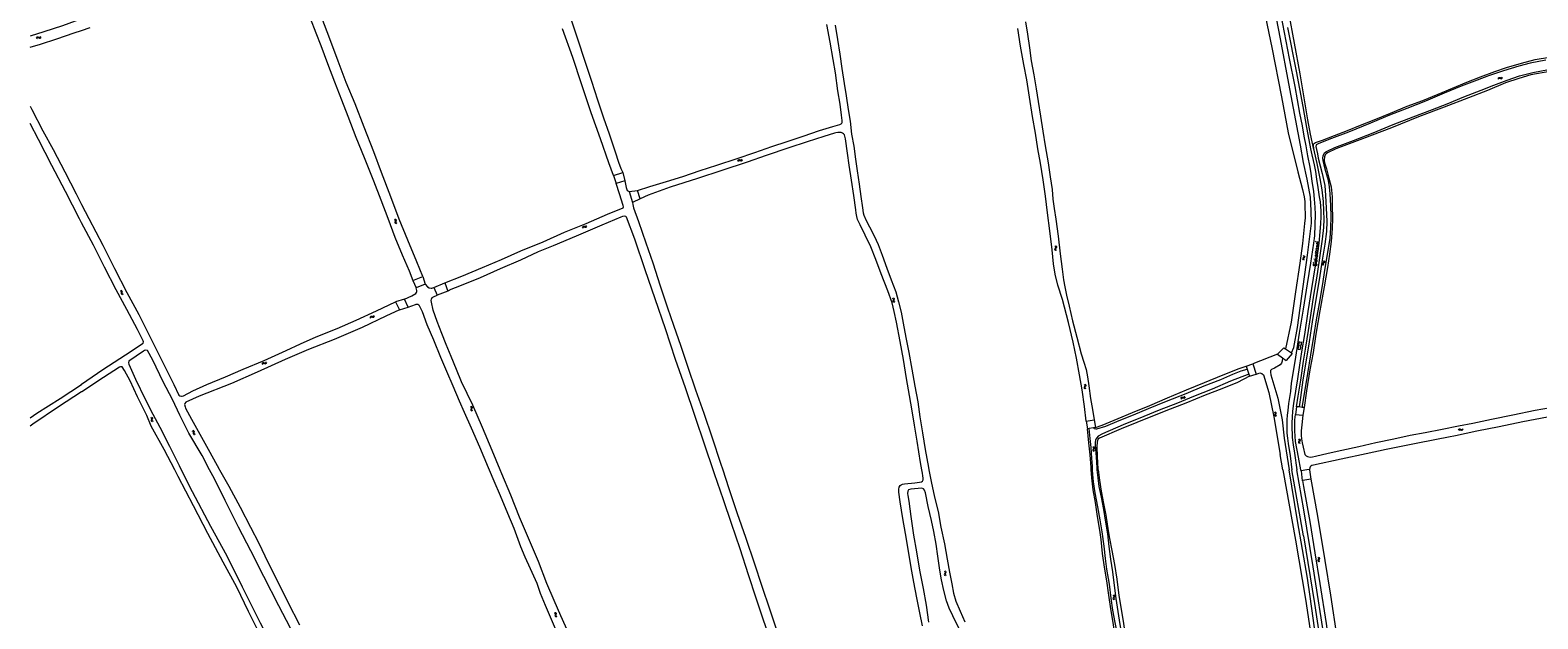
# Model space of a CAD drawing. Header units: metres. Extents: x 189705 to 199106, y 581686 to 588448.
# Tile 70 of 256: x 189971 to 190810, y 586417 to 586745. Entities that reach past the tile are written whole.
import ezdxf

# ---------------------------------------------------------------- set-up
doc = ezdxf.new("R2010")
doc.units = ezdxf.units.M
doc.layers.add('B-WA-OG-GBKN-G', color=7, linetype='Continuous', lineweight=18)
doc.styles.add('Style-STANDARD', font='STANDARD.shx')

msp = doc.modelspace()

# ---------------------------------------------------------------- linework, layer by layer
at = {"layer": 'B-WA-OG-GBKN-G'}
for p, q in [((189975.068, 586740.68), (189975.316, 586740.895)), ((189975.316, 586740.895), (189975.654, 586740.91)), ((189975.654, 586740.91), (189976.039, 586740.778)), ((189976.755, 586740.659), (189977.011, 586740.876)), ((189977.011, 586740.876), (189977.204, 586741.237)), ((189974.878, 586740.32), (189975.068, 586740.68)), ((189975.058, 586739.857), (189975.251, 586740.216)), ((189975.251, 586740.216), (189975.501, 586740.429)), ((189975.501, 586740.429), (189975.827, 586740.444)), ((189975.827, 586740.444), (189976.221, 586740.316)), ((189976.039, 586740.778), (189976.426, 586740.647)), ((189976.221, 586740.316), (189976.607, 586740.182)), ((189976.426, 586740.647), (189976.755, 586740.659)), ((189976.607, 586740.182), (189976.936, 586740.194)), ((189976.936, 586740.194), (189977.192, 586740.413)), ((189977.192, 586740.413), (189977.384, 586740.774)), ((190788.201, 586717.723), (190788.388, 586718.085)), ((190788.386, 586717.262), (190788.575, 586717.623)), ((190788.388, 586718.085), (190788.633, 586718.302)), ((190788.575, 586717.623), (190788.823, 586717.838)), ((190788.633, 586718.302), (190788.971, 586718.32)), ((190788.823, 586717.838), (190789.148, 586717.857)), ((190788.971, 586718.32), (190789.357, 586718.192)), ((190789.148, 586717.857), (190789.544, 586717.732)), ((190789.357, 586718.192), (190789.745, 586718.065)), ((190789.544, 586717.732), (190789.931, 586717.602)), ((190789.745, 586718.065), (190790.074, 586718.08)), ((190789.931, 586717.602), (190790.26, 586717.617)), ((190790.074, 586718.08), (190790.328, 586718.3)), ((190790.26, 586717.617), (190790.514, 586717.839)), ((190790.328, 586718.3), (190790.517, 586718.663)), ((190790.514, 586717.839), (190790.702, 586718.202)), ((190365.191, 586671.984), (190365.369, 586672.351)), ((190365.369, 586672.351), (190365.609, 586672.573)), ((190365.387, 586671.528), (190365.568, 586671.893)), ((190365.568, 586671.893), (190365.81, 586672.115)), ((190365.609, 586672.573), (190365.947, 586672.6)), ((190365.81, 586672.115), (190366.135, 586672.141)), ((190365.947, 586672.6), (190366.336, 586672.481)), ((190366.135, 586672.141), (190366.534, 586672.025)), ((190366.336, 586672.481), (190366.727, 586672.363)), ((190366.534, 586672.025), (190366.924, 586671.905)), ((190366.727, 586672.363), (190367.055, 586672.386)), ((190366.924, 586671.905), (190367.252, 586671.928)), ((190367.055, 586672.386), (190367.304, 586672.612)), ((190367.252, 586671.928), (190367.501, 586672.156)), ((190367.304, 586672.612), (190367.485, 586672.979)), ((190367.501, 586672.156), (190367.681, 586672.523)), ((190173.913, 586639.318), (190174.282, 586639.144)), ((190174.282, 586639.144), (190174.508, 586638.907)), ((190174.434, 586638.182), (190174.321, 586637.789)), ((190174.321, 586637.789), (190174.351, 586637.462)), ((190174.351, 586637.462), (190174.584, 586637.218)), ((190174.366, 586639.523), (190174.735, 586639.352)), ((190174.541, 586638.582), (190174.434, 586638.182)), ((190174.508, 586638.907), (190174.541, 586638.582)), ((190174.584, 586637.218), (190174.955, 586637.045)), ((190174.735, 586639.352), (190174.963, 586639.117)), ((190174.886, 586638.389), (190174.776, 586637.995)), ((190174.776, 586637.995), (190174.805, 586637.668)), ((190174.805, 586637.668), (190175.036, 586637.423)), ((190174.996, 586638.78), (190174.886, 586638.389)), ((190174.963, 586639.117), (190174.996, 586638.78)), ((190175.036, 586637.423), (190175.407, 586637.25)), ((190278.743, 586634.893), (190278.899, 586635.269)), ((190278.899, 586635.269), (190279.125, 586635.506)), ((190278.966, 586634.449), (190279.125, 586634.825)), ((190279.125, 586635.506), (190279.461, 586635.553)), ((190279.125, 586634.825), (190279.354, 586635.06)), ((190279.354, 586635.06), (190279.676, 586635.106)), ((190279.461, 586635.553), (190279.856, 586635.458)), ((190279.676, 586635.106), (190280.081, 586635.015)), ((190279.856, 586635.458), (190280.254, 586635.364)), ((190280.081, 586635.015), (190280.477, 586634.918)), ((190280.254, 586635.364), (190280.58, 586635.406)), ((190280.477, 586634.918), (190280.804, 586634.961)), ((190280.58, 586635.406), (190280.815, 586635.647)), ((190280.804, 586634.961), (190281.038, 586635.203)), ((190280.815, 586635.647), (190280.973, 586636.024)), ((190281.038, 586635.203), (190281.196, 586635.581)), ((190541.651, 586624.546), (190541.941, 586624.26)), ((190541.999, 586623.644), (190541.765, 586623.302)), ((190541.941, 586624.26), (190542.076, 586623.961)), ((190542.076, 586623.961), (190541.999, 586623.644)), ((190542.146, 586624.59), (190542.438, 586624.306)), ((190542.494, 586623.679), (190542.259, 586623.347)), ((190542.438, 586624.306), (190542.574, 586624.008)), ((190542.574, 586624.008), (190542.494, 586623.679)), ((190541.528, 586622.969), (190541.447, 586622.65)), ((190541.447, 586622.65), (190541.586, 586622.343)), ((190541.765, 586623.302), (190541.528, 586622.969)), ((190541.586, 586622.343), (190541.878, 586622.057)), ((190542.025, 586623.013), (190541.944, 586622.694)), ((190541.944, 586622.694), (190542.081, 586622.386)), ((190542.259, 586623.347), (190542.025, 586623.013)), ((190542.081, 586622.386), (190542.373, 586622.1)), ((190679.513, 586617.711), (190679.395, 586617.404)), ((190679.395, 586617.404), (190679.496, 586617.082)), ((190679.496, 586617.082), (190679.752, 586616.764)), ((190679.787, 586618.013), (190679.513, 586617.711)), ((190680.061, 586618.325), (190679.787, 586618.013)), ((190679.822, 586619.262), (190680.077, 586618.944)), ((190680.011, 586617.695), (190679.893, 586617.388)), ((190679.893, 586617.388), (190679.992, 586617.066)), ((190679.992, 586617.066), (190680.249, 586616.748)), ((190680.284, 586617.999), (190680.011, 586617.695)), ((190680.175, 586618.631), (190680.061, 586618.325)), ((190680.077, 586618.944), (190680.175, 586618.631)), ((190680.556, 586618.301), (190680.284, 586617.999)), ((190680.319, 586619.247), (190680.575, 586618.93)), ((190680.675, 586618.618), (190680.556, 586618.301)), ((190680.575, 586618.93), (190680.675, 586618.618)), ((190690.809, 586615.115), (190690.518, 586614.828)), ((190691.098, 586615.412), (190690.809, 586615.115)), ((190690.912, 586616.36), (190691.148, 586616.029)), ((190691.304, 586615.074), (190691.015, 586614.785)), ((190691.229, 586615.71), (190691.098, 586615.412)), ((190691.148, 586616.029), (190691.229, 586615.71)), ((190691.592, 586615.361), (190691.304, 586615.074)), ((190691.406, 586616.318), (190691.645, 586615.988)), ((190691.728, 586615.671), (190691.592, 586615.361)), ((190691.645, 586615.988), (190691.728, 586615.671)), ((190690.518, 586614.828), (190690.384, 586614.528)), ((190690.384, 586614.528), (190690.467, 586614.201)), ((190690.467, 586614.201), (190690.706, 586613.869)), ((190691.015, 586614.785), (190690.88, 586614.485)), ((190690.88, 586614.485), (190690.962, 586614.158)), ((190690.962, 586614.158), (190691.201, 586613.826)), ((190021.375, 586599.657), (190021.761, 586599.526)), ((190021.761, 586599.526), (190022.013, 586599.315)), ((190021.802, 586599.911), (190022.189, 586599.783)), ((190022.02, 586598.586), (190021.952, 586598.183)), ((190022.013, 586599.315), (190022.082, 586598.996)), ((190022.082, 586598.996), (190022.02, 586598.586)), ((190022.189, 586599.783), (190022.441, 586599.575)), ((190022.446, 586598.842), (190022.381, 586598.439)), ((190022.381, 586598.439), (190022.447, 586598.117)), ((190022.441, 586599.575), (190022.512, 586599.244)), ((190022.512, 586599.244), (190022.446, 586598.842)), ((190021.952, 586598.183), (190022.019, 586597.861)), ((190022.019, 586597.861), (190022.278, 586597.645)), ((190022.278, 586597.645), (190022.665, 586597.515)), ((190022.447, 586598.117), (190022.704, 586597.9)), ((190022.704, 586597.9), (190023.092, 586597.77)), ((190451.087, 586595.505), (190451.453, 586595.326)), ((190451.453, 586595.326), (190451.676, 586595.085)), ((190451.592, 586594.361), (190451.474, 586593.971)), ((190451.474, 586593.971), (190451.499, 586593.643)), ((190451.499, 586593.643), (190451.728, 586593.396)), ((190451.542, 586595.704), (190451.909, 586595.528)), ((190451.704, 586594.761), (190451.592, 586594.361)), ((190451.676, 586595.085), (190451.704, 586594.761)), ((190451.728, 586593.396), (190452.097, 586593.218)), ((190451.909, 586595.528), (190452.134, 586595.289)), ((190452.046, 586594.562), (190451.931, 586594.17)), ((190451.931, 586594.17), (190451.956, 586593.842)), ((190451.956, 586593.842), (190452.184, 586593.595)), ((190452.162, 586594.952), (190452.046, 586594.562)), ((190452.134, 586595.289), (190452.162, 586594.952)), ((190452.184, 586593.595), (190452.552, 586593.417)), ((190160.552, 586584.799), (190160.69, 586585.182)), ((190160.69, 586585.182), (190160.904, 586585.429)), ((190160.797, 586584.366), (190160.937, 586584.748)), ((190160.904, 586585.429), (190161.237, 586585.492)), ((190160.937, 586584.748), (190161.154, 586584.995)), ((190161.154, 586584.995), (190161.474, 586585.056)), ((190161.237, 586585.492), (190161.637, 586585.416)), ((190161.474, 586585.056), (190161.883, 586584.984)), ((190161.637, 586585.416), (190162.038, 586585.341)), ((190161.883, 586584.984), (190162.283, 586584.906)), ((190162.038, 586585.341), (190162.362, 586585.399)), ((190162.283, 586584.906), (190162.607, 586584.965)), ((190162.362, 586585.399), (190162.586, 586585.651)), ((190162.586, 586585.651), (190162.725, 586586.035)), ((190162.607, 586584.965), (190162.83, 586585.218)), ((190162.83, 586585.218), (190162.969, 586585.603)), ((190676.886, 586568.056), (190677.182, 586568.004)), ((190676.98, 586566.87), (190677.785, 586571.399)), ((190677.015, 586567.066), (190678.197, 586566.857)), ((190677.288, 586570.319), (190677.584, 586570.266)), ((190677.382, 586569.134), (190678.564, 586568.924)), ((190677.75, 586571.202), (190678.931, 586570.992)), ((190678.162, 586566.66), (190678.966, 586571.189)), ((190678.381, 586567.892), (190678.676, 586567.84)), ((190678.748, 586569.958), (190679.043, 586569.906)), ((190100.503, 586559.062), (190100.673, 586559.432)), ((190100.673, 586559.432), (190100.907, 586559.66)), ((190100.71, 586558.61), (190100.882, 586558.979)), ((190100.882, 586558.979), (190101.119, 586559.206)), ((190100.907, 586559.66), (190101.244, 586559.695)), ((190101.119, 586559.206), (190101.443, 586559.24)), ((190101.244, 586559.695), (190101.636, 586559.585)), ((190101.443, 586559.24), (190101.844, 586559.134)), ((190101.636, 586559.585), (190102.029, 586559.476)), ((190101.844, 586559.134), (190102.237, 586559.023)), ((190102.029, 586559.476), (190102.357, 586559.507)), ((190102.237, 586559.023), (190102.564, 586559.053)), ((190102.357, 586559.507), (190102.601, 586559.739)), ((190102.564, 586559.053), (190102.807, 586559.287)), ((190102.601, 586559.739), (190102.772, 586560.11)), ((190102.807, 586559.287), (190102.979, 586559.658)), ((190557.869, 586545.965), (190557.819, 586545.64)), ((190557.819, 586545.64), (190557.987, 586545.347)), ((190557.839, 586547.547), (190558.155, 586547.29)), ((190558.072, 586546.319), (190557.869, 586545.965)), ((190557.987, 586545.347), (190558.305, 586545.091)), ((190558.272, 586546.682), (190558.072, 586546.319)), ((190558.155, 586547.29), (190558.318, 586547.005)), ((190558.318, 586547.005), (190558.272, 586546.682)), ((190558.359, 586546.056), (190558.309, 586545.731)), ((190558.309, 586545.731), (190558.475, 586545.438)), ((190558.327, 586547.638), (190558.645, 586547.383)), ((190558.56, 586546.412), (190558.359, 586546.056)), ((190558.475, 586545.438), (190558.793, 586545.182)), ((190558.761, 586546.765), (190558.56, 586546.412)), ((190558.645, 586547.383), (190558.81, 586547.1)), ((190558.81, 586547.1), (190558.761, 586546.765)), ((190611.833, 586539.748), (190611.952, 586540.138)), ((190611.952, 586540.138), (190612.154, 586540.395)), ((190612.097, 586539.328), (190612.219, 586539.717)), ((190612.154, 586540.395), (190612.483, 586540.474)), ((190612.219, 586539.717), (190612.424, 586539.973)), ((190612.424, 586539.973), (190612.741, 586540.05)), ((190612.483, 586540.474), (190612.886, 586540.417)), ((190612.741, 586540.05), (190613.152, 586539.998)), ((190612.886, 586540.417), (190613.291, 586540.362)), ((190613.152, 586539.998), (190613.556, 586539.94)), ((190613.291, 586540.362), (190613.611, 586540.436)), ((190613.556, 586539.94), (190613.877, 586540.013)), ((190613.611, 586540.436), (190613.822, 586540.698)), ((190613.822, 586540.698), (190613.943, 586541.088)), ((190613.877, 586540.013), (190614.087, 586540.277)), ((190614.087, 586540.277), (190614.208, 586540.668)), ((190216.267, 586535.143), (190216.62, 586534.939)), ((190216.69, 586533.967), (190216.544, 586533.586)), ((190216.544, 586533.586), (190216.546, 586533.256)), ((190216.546, 586533.256), (190216.758, 586532.994)), ((190216.62, 586534.939), (190216.825, 586534.683)), ((190216.831, 586534.357), (190216.69, 586533.967)), ((190216.735, 586535.309), (190217.089, 586535.108)), ((190216.758, 586532.994), (190217.112, 586532.79)), ((190216.825, 586534.683), (190216.831, 586534.357)), ((190217.157, 586534.135), (190217.014, 586533.752)), ((190217.014, 586533.752), (190217.016, 586533.423)), ((190217.016, 586533.423), (190217.226, 586533.16)), ((190217.089, 586535.108), (190217.296, 586534.854)), ((190217.301, 586534.516), (190217.157, 586534.135)), ((190217.226, 586533.16), (190217.581, 586532.957)), ((190217.296, 586534.854), (190217.301, 586534.516)), ((190663.575, 586532.126), (190663.936, 586531.935)), ((190663.936, 586531.935), (190664.151, 586531.687)), ((190664.037, 586532.309), (190664.398, 586532.121)), ((190664.168, 586531.361), (190664.042, 586530.966)), ((190664.151, 586531.687), (190664.168, 586531.361)), ((190664.503, 586531.152), (190664.375, 586530.764)), ((190664.398, 586532.121), (190664.615, 586531.876)), ((190664.632, 586531.538), (190664.503, 586531.152)), ((190664.615, 586531.876), (190664.632, 586531.538)), ((190038.395, 586529.179), (190038.747, 586528.975)), ((190038.816, 586528.002), (190038.67, 586527.621)), ((190038.67, 586527.621), (190038.671, 586527.292)), ((190038.671, 586527.292), (190038.883, 586527.029)), ((190038.747, 586528.975), (190038.953, 586528.719)), ((190038.957, 586528.392), (190038.816, 586528.002)), ((190038.863, 586529.345), (190039.217, 586529.143)), ((190038.883, 586527.029), (190039.237, 586526.825)), ((190038.953, 586528.719), (190038.957, 586528.392)), ((190039.284, 586528.17), (190039.14, 586527.788)), ((190039.14, 586527.788), (190039.142, 586527.458)), ((190039.142, 586527.458), (190039.351, 586527.195)), ((190039.217, 586529.143), (190039.424, 586528.889)), ((190039.428, 586528.55), (190039.284, 586528.17)), ((190039.351, 586527.195), (190039.705, 586526.991)), ((190039.424, 586528.889), (190039.428, 586528.55)), ((190664.042, 586530.966), (190663.911, 586530.58)), ((190663.911, 586530.58), (190663.926, 586530.251)), ((190663.926, 586530.251), (190664.147, 586529.996)), ((190664.147, 586529.996), (190664.509, 586529.807)), ((190664.375, 586530.764), (190664.389, 586530.435)), ((190664.389, 586530.435), (190664.609, 586530.18)), ((190664.609, 586530.18), (190664.971, 586529.99)), ((190766.431, 586522.592), (190766.693, 586522.788)), ((190766.693, 586522.788), (190767.031, 586522.779)), ((190767.031, 586522.779), (190767.406, 586522.621)), ((190768.383, 586522.65), (190768.6, 586522.996)), ((190061.406, 586521.676), (190061.798, 586521.568)), ((190061.798, 586521.568), (190062.062, 586521.372)), ((190061.816, 586521.955), (190062.21, 586521.85)), ((190062.062, 586521.372), (190062.15, 586521.058)), ((190062.112, 586520.645), (190062.068, 586520.239)), ((190062.068, 586520.239), (190062.153, 586519.921)), ((190062.15, 586521.058), (190062.112, 586520.645)), ((190062.153, 586519.921), (190062.424, 586519.721)), ((190062.21, 586521.85), (190062.474, 586521.657)), ((190062.424, 586519.721), (190062.819, 586519.614)), ((190062.474, 586521.657), (190062.564, 586521.33)), ((190062.522, 586520.926), (190062.48, 586520.52)), ((190062.48, 586520.52), (190062.565, 586520.202)), ((190062.564, 586521.33), (190062.522, 586520.926)), ((190062.565, 586520.202), (190062.835, 586520)), ((190062.835, 586520), (190063.229, 586519.893)), ((190677.12, 586517.115), (190677.441, 586516.864)), ((190677.177, 586515.534), (190677.133, 586515.208)), ((190677.133, 586515.208), (190677.306, 586514.918)), ((190677.374, 586515.891), (190677.177, 586515.534)), ((190677.306, 586514.918), (190677.628, 586514.667)), ((190677.568, 586516.258), (190677.374, 586515.891)), ((190677.441, 586516.864), (190677.609, 586516.581)), ((190677.609, 586516.581), (190677.568, 586516.258)), ((190677.607, 586517.214), (190677.929, 586516.965)), ((190677.666, 586515.633), (190677.621, 586515.307)), ((190677.621, 586515.307), (190677.792, 586515.017)), ((190677.861, 586515.992), (190677.666, 586515.633)), ((190677.792, 586515.017), (190678.115, 586514.766)), ((190678.056, 586516.349), (190677.861, 586515.992)), ((190677.929, 586516.965), (190678.099, 586516.685)), ((190678.099, 586516.685), (190678.056, 586516.349)), ((190766.215, 586522.246), (190766.431, 586522.592)), ((190766.363, 586521.772), (190766.581, 586522.116)), ((190766.581, 586522.116), (190766.845, 586522.311)), ((190766.845, 586522.311), (190767.171, 586522.303)), ((190767.171, 586522.303), (190767.555, 586522.147)), ((190767.406, 586522.621), (190767.782, 586522.463)), ((190767.555, 586522.147), (190767.93, 586521.986)), ((190767.782, 586522.463), (190768.111, 586522.451)), ((190767.93, 586521.986), (190768.259, 586521.975)), ((190768.111, 586522.451), (190768.383, 586522.65)), ((190768.259, 586521.975), (190768.53, 586522.176)), ((190768.53, 586522.176), (190768.747, 586522.522)), ((190562.6, 586512.764), (190562.932, 586512.526)), ((190562.724, 586511.187), (190562.694, 586510.859)), ((190562.694, 586510.859), (190562.879, 586510.577)), ((190562.906, 586511.552), (190562.724, 586511.187)), ((190562.879, 586510.577), (190563.212, 586510.34)), ((190563.084, 586511.926), (190562.906, 586511.552)), ((190562.932, 586512.526), (190563.111, 586512.251)), ((190563.082, 586512.883), (190563.415, 586512.648)), ((190563.111, 586512.251), (190563.084, 586511.926)), ((190563.208, 586511.307), (190563.178, 586510.979)), ((190563.178, 586510.979), (190563.361, 586510.697)), ((190563.388, 586511.673), (190563.208, 586511.307)), ((190563.361, 586510.697), (190563.694, 586510.46)), ((190563.568, 586512.038), (190563.388, 586511.673)), ((190563.415, 586512.648), (190563.596, 586512.376)), ((190563.596, 586512.376), (190563.568, 586512.038)), ((190687.871, 586451.275), (190688.196, 586451.028)), ((190687.95, 586449.694), (190687.911, 586449.368)), ((190687.911, 586449.368), (190688.088, 586449.081)), ((190688.143, 586450.054), (190687.95, 586449.694)), ((190688.088, 586449.081), (190688.414, 586448.834)), ((190688.331, 586450.424), (190688.143, 586450.054)), ((190688.196, 586451.028), (190688.367, 586450.748)), ((190688.367, 586450.748), (190688.331, 586450.424)), ((190688.357, 586451.381), (190688.682, 586451.136)), ((190688.438, 586449.801), (190688.398, 586449.474)), ((190688.398, 586449.474), (190688.573, 586449.187)), ((190688.627, 586450.162), (190688.438, 586449.801)), ((190688.573, 586449.187), (190688.899, 586448.94)), ((190688.818, 586450.522), (190688.627, 586450.162)), ((190688.682, 586451.136), (190688.856, 586450.858)), ((190688.856, 586450.858), (190688.818, 586450.522)), ((190479.991, 586443.649), (190480.321, 586443.409)), ((190480.106, 586442.071), (190480.073, 586441.743)), ((190480.073, 586441.743), (190480.257, 586441.46)), ((190480.29, 586442.435), (190480.106, 586442.071)), ((190480.257, 586441.46), (190480.588, 586441.221)), ((190480.47, 586442.808), (190480.29, 586442.435)), ((190480.321, 586443.409), (190480.499, 586443.133)), ((190480.499, 586443.133), (190480.47, 586442.808)), ((190480.474, 586443.766), (190480.806, 586443.528)), ((190480.59, 586442.188), (190480.558, 586441.86)), ((190480.558, 586441.86), (190480.739, 586441.577)), ((190480.772, 586442.554), (190480.59, 586442.188)), ((190480.739, 586441.577), (190481.071, 586441.338)), ((190480.954, 586442.917), (190480.772, 586442.554)), ((190480.806, 586443.528), (190480.985, 586443.255)), ((190480.985, 586443.255), (190480.954, 586442.917)), ((190573.976, 586428.692), (190573.929, 586428.366)), ((190573.929, 586428.366), (190574.099, 586428.075)), ((190573.934, 586430.274), (190574.253, 586430.019)), ((190574.177, 586429.047), (190573.976, 586428.692)), ((190574.099, 586428.075), (190574.42, 586427.821)), ((190574.374, 586429.412), (190574.177, 586429.047)), ((190574.253, 586430.019), (190574.418, 586429.736)), ((190574.418, 586429.736), (190574.374, 586429.412)), ((190574.466, 586428.787), (190574.419, 586428.461)), ((190574.419, 586428.461), (190574.587, 586428.17)), ((190574.422, 586430.368), (190574.742, 586430.116)), ((190574.664, 586429.144), (190574.466, 586428.787)), ((190574.587, 586428.17), (190574.907, 586427.916)), ((190574.863, 586429.499), (190574.664, 586429.144)), ((190574.742, 586430.116), (190574.909, 586429.835)), ((190574.909, 586429.835), (190574.863, 586429.499)), ((190262.955, 586420.476), (190263.326, 586420.308)), ((190263.326, 586420.308), (190263.556, 586420.074)), ((190263.493, 586419.348), (190263.387, 586418.954)), ((190263.387, 586418.954), (190263.421, 586418.626)), ((190263.404, 586420.688), (190263.777, 586420.523)), ((190263.421, 586418.626), (190263.658, 586418.386)), ((190263.594, 586419.75), (190263.493, 586419.348)), ((190263.556, 586420.074), (190263.594, 586419.75)), ((190263.658, 586418.386), (190264.031, 586418.219)), ((190263.777, 586420.523), (190264.008, 586420.291)), ((190263.941, 586419.562), (190263.837, 586419.167)), ((190263.837, 586419.167), (190263.872, 586418.839)), ((190263.872, 586418.839), (190264.107, 586418.598)), ((190264.046, 586419.955), (190263.941, 586419.562)), ((190264.008, 586420.291), (190264.046, 586419.955)), ((190264.107, 586418.598), (190264.48, 586418.432))]:
    msp.add_line(p, q, dxfattribs=at)
at = {"layer": 'B-WA-OG-GBKN-G', "flags": 128}
for points in [[(190685.734, 586678.125), (190684.803, 586682.447), (190683.77, 586686.769), (190682.39, 586694.752), (190681.085, 586702.48), (190678.049, 586720.325), (190674.934, 586737.459), (190671.87, 586754.365), (190668.478, 586772.313), (190665.415, 586789.879), (190661.543, 586808.921), (190657.372, 586831.165), (190653.002, 586855.417), (190648.378, 586879.34), (190643.979, 586902.017), (190640.21, 586922.253), (190638.904, 586929.396), (190636.617, 586941.167), (190632.218, 586963.717), (190625.178, 587000)], [(190673.192, 586565.108), (190674.598, 586568.03), (190676.656, 586579.124), (190682.16, 586619.33), (190684.368, 586637.202), (190684.244, 586644.164), (190683.866, 586651.632), (190682.021, 586661.784), (190679.999, 586670.899), (190678.255, 586680.545), (190671.784, 586714.976), (190667.133, 586739.838), (190656.531, 586794.583), (190645.627, 586853.293), (190641.311, 586878.731), (190639.474, 586884.943)], [(190636.357, 586873.631), (190637.813, 586865.119), (190641.898, 586843.547), (190646.039, 586820.429), (190650.267, 586797.369), (190654.38, 586776.226), (190657.864, 586756.313), (190662.292, 586734.94), (190667.648, 586707.46), (190671.419, 586687.547), (190676.862, 586665.845), (190679.391, 586655.96), (190680.334, 586651.926), (190680.719, 586649.193), (190680.762, 586647.92), (190680.931, 586640.224), (190680.544, 586637.092), (190679.453, 586625.877), (190677.833, 586614.958), (190675.549, 586598.974), (190673.061, 586582.099), (190669.856, 586567.294)], [(190249.5, 586817.804), (190249.607, 586816.666), (190250.017, 586815.196), (190253.497, 586805.032), (190256.964, 586795.322), (190260.618, 586784.832), (190264.212, 586773.972), (190267.041, 586765.597), (190269.782, 586758.113), (190272.919, 586748.633), (190276.057, 586739.165), (190279.753, 586727.889), (190283.727, 586716.215), (190287.121, 586705.869), (190290.321, 586695.868), (190293.545, 586687.004), (190296.875, 586676.834), (190298.843, 586671.173), (190299.981, 586667.601), (190301.143, 586665.432)], [(190000, 586750.841), (189989.426, 586747.086), (189979.028, 586743.746), (189971.34, 586741.221)], [(190127.08, 586751.246), (190130.299, 586743.095), (190133.098, 586736.078), (190136.902, 586726.128), (190140.718, 586715.911), (190144.515, 586705.869), (190148.139, 586696.675), (190152.66, 586685.153), (190157.226, 586673.754), (190162.432, 586660.849), (190166.487, 586650.129), (190170.408, 586640.061), (190174.326, 586629.342), (190178.384, 586619.586), (190182.212, 586610.645), (190184.327, 586605.265)], [(190189.805, 586607.517), (190186.548, 586615.792), (190181.469, 586627.778), (190176.754, 586639.458), (190172.022, 586651.912), (190166.909, 586665.39), (190162.63, 586676.891), (190157.284, 586690.722), (190152.183, 586703.685), (190147.286, 586715.567), (190142.734, 586727.376), (190138.197, 586739.849), (190133.684, 586751.495)], [(190667.316, 586753.003), (190672.042, 586728.801), (190675.058, 586713.192), (190677.771, 586698.498), (190679.128, 586691.43), (190680.158, 586685.71), (190681.213, 586680.168), (190682.192, 586674.601), (190683.399, 586668.373), (190683.976, 586664.915), (190684.652, 586660.518), (190685.428, 586654.824), (190685.901, 586650.604), (190686.298, 586646.131), (190686.365, 586641.964), (190686.327, 586636.221), (190686.034, 586630.25), (190685.44, 586626.16), (190683.762, 586615.008), (190682.033, 586603.4), (190679.841, 586589.403), (190677.624, 586576.017), (190675.535, 586562.63), (190673.938, 586553.664), (190673.138, 586548.126), (190672.645, 586543.528), (190671.663, 586536.796), (190671.172, 586533.036), (190670.784, 586530.344), (190670.728, 586527.803), (190670.617, 586523.864), (190670.762, 586520.382), (190670.985, 586517.638), (190671.359, 586514.562), (190672.514, 586507.825), (190673.525, 586500)], [(189971.34, 586735.112), (189977.121, 586736.89), (189986.254, 586739.844), (189995.889, 586743.076), (190000, 586744.443)], [(190000, 586744.443), (190004.814, 586746.044)], [(190295.976, 586663.768), (190293.396, 586670.855), (190288.719, 586684.123), (190283.455, 586698.655), (190278.1, 586714.753), (190273.311, 586729.368), (190267.637, 586745.331)], [(190309.367, 586655.407), (190316.16, 586657.611), (190325.555, 586660.456), (190334.553, 586663.231), (190344.255, 586666.459), (190353.534, 586669.519), (190364.798, 586673.234), (190374.636, 586676.494), (190384.143, 586679.793), (190392.563, 586682.564), (190401.498, 586685.573), (190410.582, 586688.712), (190417.947, 586690.921), (190421.837, 586692.031), (190422.749, 586692.424), (190423.043, 586692.787), (190423.284, 586693.183), (190423.276, 586694.385), (190422.851, 586697.331), (190422.054, 586703.345), (190420.801, 586710.85), (190419.46, 586720.902), (190418.141, 586728.297), (190416.467, 586737.98), (190414.702, 586747.768)], [(190419.384, 586747.439), (190420.603, 586739.389), (190421.964, 586731.253), (190423.066, 586723.268), (190424.29, 586714.893), (190425.422, 586707.974), (190426.532, 586700.47), (190427.6, 586693.928), (190428.497, 586686.827), (190429.668, 586680.057), (190430.552, 586672.834), (190431.66, 586666.35), (190432.634, 586658.97), (190433.551, 586652.012), (190434.529, 586645.757), (190434.915, 586642.922), (190435.327, 586641.718), (190436.531, 586638.62), (190438.403, 586635.221), (190441.03, 586630.077), (190443.301, 586625.428), (190445.547, 586619.337), (190448.062, 586612.12), (190450.482, 586605.612), (190453.012, 586599.032), (190454.662, 586593.424), (190456.058, 586587.667), (190457.095, 586581.489), (190458.691, 586573.515), (190460.292, 586565.269), (190462.059, 586555.994), (190463.681, 586546.435), (190465.242, 586537.837), (190466.46, 586529.514), (190467.975, 586520.579)], [(190558.921, 586527.053), (190558.067, 586535.187), (190556.755, 586544.401), (190555.362, 586552.894), (190553.687, 586562.083), (190551.841, 586571.085), (190549.086, 586582.013), (190545.876, 586594.666), (190543.279, 586602.767), (190541.722, 586608.817), (190540.742, 586614.656), (190540.029, 586622.341), (190538.774, 586632.874), (190537.505, 586643.024), (190536.394, 586652.211), (190535.102, 586661.412), (190533.64, 586670.594), (190532.116, 586678.626), (190530.835, 586687.288), (190529.211, 586696.542), (190527.566, 586707.233), (190525.905, 586716.877), (190524.292, 586725.449), (190522.516, 586735.737), (190520.991, 586745.465)], [(190525.333, 586749.173), (190526.387, 586742.294), (190527.484, 586734.757), (190528.407, 586727.533), (190529.835, 586719.82), (190531.223, 586712.042), (190532.224, 586704.909), (190533.553, 586696.825), (190534.914, 586688.45), (190536.262, 586680.262), (190537.852, 586670.716), (190539.053, 586663.016), (190540.087, 586656.039), (190540.548, 586650.649), (190541.172, 586645.428), (190542.138, 586639.361), (190543.515, 586630.017), (190544.61, 586620.167), (190545.716, 586611.681), (190546.449, 586605.712), (190547.084, 586601.72), (190548.094, 586597.102), (190549.495, 586590.981), (190551.429, 586582.83), (190553.833, 586573.762), (190556.25, 586564.518), (190557.773, 586559.885), (190559.025, 586555.734), (190559.661, 586551.728), (190560.5, 586546.695), (190561.404, 586539.672), (190562.487, 586533.559), (190563.519, 586527.791)], [(190671.038, 586746.083), (190675.814, 586721.702), (190679.533, 586702.178), (190681.694, 586690.535), (190682.975, 586683.569), (190683.93, 586678.51), (190684.685, 586675.307), (190685.339, 586672.103), (190685.842, 586669.612), (190686.571, 586665.926), (190687.172, 586661.655), (190687.95, 586657.054), (190688.727, 586651.945), (190689.203, 586649.047), (190689.55, 586644.082), (190689.591, 586640.711), (190689.481, 586636.976), (190689.09, 586632.403), (190688.532, 586626.069), (190687.339, 586617.967), (190686.332, 586612.303), (190684.341, 586600.777), (190682.38, 586588.076), (190680.496, 586575.349), (190678.853, 586565.547), (190677.813, 586558.203), (190676.55, 586550.608), (190675.492, 586543.699), (190674.46, 586536.916), (190673.841, 586532.623), (190673.655, 586529.219), (190673.495, 586526.068), (190673.513, 586522.765), (190673.609, 586520.046), (190673.706, 586517.936), (190674.129, 586513.869), (190674.907, 586509.243), (190676.303, 586500)], [(190676.062, 586535.114), (190677.079, 586540.924), (190678.453, 586549.851), (190679.998, 586560.352), (190681.234, 586568.19), (190682.686, 586577.544), (190684.25, 586587.189), (190685.788, 586597.191), (190687.338, 586606.636), (190688.909, 586616.715), (190690.495, 586628.272), (190691.339, 586634.744), (190691.511, 586639.422), (190691.359, 586643.92), (190691.053, 586649.292), (190690.394, 586655.813), (190689.293, 586662.146), (190687.536, 586670.496), (190686.072, 586676.844), (190685.668, 586678.827), (190685.471, 586680.364), (190685.608, 586681.134), (190686.011, 586681.704), (190686.66, 586682.033), (190690.551, 586683.34), (190697.289, 586685.93), (190704.482, 586688.701), (190711.766, 586691.795), (190719.192, 586694.76), (190728.357, 586698.511), (190737.664, 586702.314), (190746.347, 586705.399), (190754.825, 586709.042), (190762.828, 586712.394), (190770.916, 586715.733), (190778.401, 586718.62), (190786.371, 586721.577), (190792.876, 586723.85), (190801.26, 586726.313), (190808.904, 586728.208), (190816.845, 586729.604)], [(190814.736, 586727.892), (190806.147, 586726.219), (190799.767, 586724.581), (190791.207, 586721.962), (190782.978, 586719.116), (190776.59, 586716.752), (190767.685, 586713.473), (190758.236, 586709.619), (190747.832, 586705.176), (190737.448, 586701.084), (190727.901, 586697.334), (190717.219, 586692.763), (190704.948, 586687.884), (190695.466, 586684.276), (190689.434, 586681.859), (190688.137, 586681.37), (190687.002, 586680.731), (190686.851, 586679.791), (190687.119, 586678.222), (190687.671, 586675.817), (190688.139, 586673.399), (190690.376, 586664.925), (190691.748, 586658.176), (190692.261, 586652.634), (190692.64, 586645.512), (190692.987, 586638.299), (190692.677, 586632.552), (190691.767, 586625.477), (190690.27, 586616.648), (190688.626, 586605.753), (190686.714, 586593.645), (190684.843, 586582.277)], [(190679.231, 586534.738), (190680.668, 586543.328), (190682.389, 586553.601), (190684.07, 586563.921), (190685.864, 586575.341), (190687.268, 586583.36), (190688.889, 586592.468), (190690.466, 586602.34), (190692.055, 586612.199), (190693.658, 586622.065), (190694.788, 586628.912), (190695.234, 586634.633), (190695.3, 586640.931), (190695.19, 586647.087), (190694.861, 586653.523), (190694.5, 586657.515), (190693.782, 586660.951), (190691.955, 586667.26), (190690.929, 586672.013), (190690.789, 586673.393), (190690.974, 586674.734), (190691.287, 586675.634), (190691.696, 586676.275), (190692.469, 586676.902), (190693.124, 586677.231), (190697.483, 586679.262), (190707.73, 586683.206), (190718.736, 586687.478), (190729.898, 586692.035), (190740.892, 586696.307), (190751.735, 586700.548), (190759.894, 586703.698), (190769.163, 586707.476), (190778.865, 586711.258), (190785.928, 586714.016), (190793.244, 586716.838), (190800.247, 586719.175), (190807.625, 586721), (190816.222, 586722.756)], [(190817.119, 586721.671), (190806.539, 586719.673), (190799.738, 586717.711), (190792.436, 586715.252), (190782.363, 586711.094), (190771.753, 586707.009), (190758.224, 586701.777), (190744.001, 586696.365), (190728.967, 586690.261), (190712.877, 586684.179), (190697.993, 586678.548), (190693.387, 586676.426), (190692.524, 586675.728), (190691.946, 586675.172), (190691.581, 586674.129), (190691.499, 586672.244), (190691.69, 586670.734), (190691.979, 586669.664), (190692.726, 586667.465), (190694.114, 586662.311), (190695.264, 586657.506), (190695.854, 586651.906), (190695.927, 586646.774), (190696.159, 586640.047), (190695.887, 586634.19), (190695.359, 586626.998), (190694.404, 586619.911), (190693.254, 586612.617), (190691.455, 586601.844), (190689.035, 586588.417), (190686.823, 586575.539), (190685.284, 586565.343), (190683.571, 586555.6), (190681.673, 586543.85), (190680.24, 586534.619)], [(189971.34, 586702.341), (189972.288, 586700.446), (189978.331, 586688.599), (189984.073, 586678.153), (189990.571, 586665.868), (189996.957, 586653.584), (190000, 586647.537)], [(190000, 586637.482), (189998.877, 586639.61), (189990.958, 586654.804), (189983.441, 586669.268), (189975.982, 586683.705), (189971.34, 586692.587)], [(190467.542, 586500), (190466.881, 586504.003), (190465.013, 586515.877), (190463.518, 586524.767), (190462.157, 586532.883), (190460.712, 586541.279), (190459.083, 586550.734), (190457.275, 586561.283), (190455.427, 586571.298), (190453.425, 586582.055), (190452.225, 586588.064), (190451.014, 586592.859), (190448.581, 586599.549), (190444.937, 586609.031), (190441.912, 586616.958), (190439.156, 586624.065), (190435.988, 586630.608), (190433.182, 586636.318), (190431.828, 586639.267), (190431.373, 586640.998), (190431.022, 586642.838), (190430.788, 586644.704), (190429.77, 586652.572), (190428.4, 586661.074), (190427.042, 586669.497), (190426.169, 586676.241), (190425.15, 586684.159), (190424.561, 586686.34), (190423.968, 586686.898), (190423.347, 586687.355), (190422.727, 586687.629), (190421.834, 586687.722), (190420.835, 586687.686), (190419.673, 586687.455), (190418.994, 586687.29), (190413.098, 586685.385), (190403.714, 586682.394), (190393.633, 586679.04)], [(190393.633, 586679.04), (190380.928, 586674.885), (190370.321, 586671.121), (190356.324, 586666.532), (190342.738, 586662.155), (190327.519, 586657.161), (190315.291, 586652.824), (190310.753, 586650.677)], [(190295.976, 586663.768), (190301.143, 586665.432)], [(190301.143, 586665.432), (190302.27, 586660.807)], [(190202.097, 586603.941), (190211.567, 586607.689), (190222.978, 586612.542), (190233.614, 586617.072), (190244.465, 586621.842), (190256.812, 586626.867), (190268.764, 586632.12), (190280.76, 586637.022), (190292.639, 586642.146), (190301.316, 586645.839), (190301.493, 586646.358), (190301.431, 586647.028), (190299.342, 586653.469), (190297.37, 586659.356)], [(190295.976, 586663.768), (190297.37, 586659.356)], [(190302.27, 586660.807), (190297.37, 586659.356)], [(190302.27, 586660.807), (190303.068, 586657.028), (190303.576, 586655.434), (190304.652, 586654.761)], [(190304.652, 586654.761), (190309.367, 586655.407)], [(190304.652, 586654.761), (190306.509, 586648.69)], [(190310.753, 586650.677), (190306.509, 586648.69)], [(190306.509, 586648.69), (190306.654, 586647.572), (190307.193, 586645.77), (190309.941, 586638.052), (190313.96, 586626.365), (190317.8, 586615.179), (190321.991, 586602.367), (190326.099, 586590.12), (190329.411, 586580.548), (190333.47, 586568.815), (190337.418, 586557.109), (190341.551, 586544.434), (190346.209, 586531.425), (190350.872, 586517.825), (190355.545, 586503.653), (190356.728, 586500)], [(190310.753, 586650.677), (190309.367, 586655.407)], [(190000, 586647.537), (190003.917, 586639.754), (190011.791, 586624.898), (190018.254, 586612.06), (190025.176, 586598.614), (190031.895, 586586.315), (190038.745, 586572.616), (190045.543, 586558.962), (190051.372, 586547.468), (190054.13, 586541.493), (190054.714, 586541.061), (190055.482, 586540.909), (190055.997, 586540.991), (190056.76, 586541.236), (190061.946, 586543.892), (190069.591, 586547.477), (190080.129, 586551.8), (190089.911, 586555.995), (190101.63, 586560.834), (190113.879, 586566.348), (190121.719, 586570.023), (190130.518, 586573.948), (190142.203, 586578.651), (190152.736, 586583.305), (190164.007, 586588.407), (190174.671, 586593.367)], [(190351.418, 586500), (190347.066, 586513.127), (190341.2, 586530.117), (190336.018, 586545.539), (190330.557, 586561.423), (190324.887, 586578.4), (190319.196, 586595.143), (190313.626, 586611.19), (190307.819, 586628.376), (190303.249, 586640.546), (190302.821, 586640.931), (190302.094, 586641.037), (190300.982, 586640.885), (190300.019, 586640.538), (190289.513, 586636.144), (190275.258, 586630.002), (190262.318, 586624.537), (190254.065, 586621.194), (190244.28, 586616.706), (190232.811, 586611.756), (190221.796, 586606.857), (190210.347, 586602.226), (190205.407, 586600.235), (190203.838, 586599.461)], [(190000, 586547.595), (190011.81, 586555.77), (190024.42, 586563.939), (190034.147, 586570.537), (190034.377, 586571.109), (190034.275, 586571.832), (190031.004, 586578.023), (190025.18, 586589.251), (190019.238, 586600.186), (190012.767, 586612.686), (190006.577, 586625.016), (190000, 586637.482)], [(190184.327, 586605.265), (190189.805, 586607.517)], [(190189.805, 586607.517), (190191.24, 586603.214)], [(190179.684, 586594.949), (190183.748, 586596.809), (190185.966, 586597.999), (190186.36, 586598.701), (190186.459, 586599.169), (190186.435, 586599.82), (190186.167, 586601.293)], [(190184.327, 586605.265), (190186.167, 586601.293)], [(190191.24, 586603.214), (190186.167, 586601.293)], [(190191.24, 586603.214), (190192.42, 586601.836), (190193.479, 586601.18), (190194.546, 586601.059), (190194.963, 586601.084), (190196.006, 586601.392)], [(190196.006, 586601.392), (190202.097, 586603.941)], [(190196.006, 586601.392), (190197.781, 586597.231)], [(190203.838, 586599.461), (190197.781, 586597.231)], [(190202.097, 586603.941), (190203.838, 586599.461)], [(190179.684, 586594.949), (190174.671, 586593.367)], [(190174.671, 586593.367), (190176.797, 586588.931)], [(190176.797, 586588.931), (190181.653, 586590.41)], [(190181.653, 586590.41), (190179.684, 586594.949)], [(190181.653, 586590.41), (190185.696, 586591.971), (190186.146, 586592.125), (190187.025, 586592.089), (190187.648, 586591.748), (190189.464, 586588.147), (190192.139, 586580.773), (190195.844, 586572.321), (190199.714, 586562.748), (190203.123, 586554.954), (190206.647, 586546.73), (190210.159, 586538.418), (190212.865, 586532.085), (190216.785, 586523.413), (190221.309, 586512.797), (190226.258, 586501.184), (190226.772, 586500)], [(190232.947, 586500), (190228.47, 586510.756), (190223.142, 586523.481), (190217.767, 586535.999), (190211.467, 586548.913), (190208.55, 586555.8), (190205.719, 586563.096), (190202.853, 586569.696), (190200.363, 586575.917), (190197.777, 586582.445), (190195.613, 586588.736), (190194.608, 586593.259), (190194.553, 586594.144), (190194.615, 586594.997), (190195.054, 586595.822), (190195.766, 586596.315), (190197.781, 586597.231)], [(190176.797, 586588.931), (190169.361, 586585.443), (190156.139, 586579.164), (190140.546, 586572.543), (190126.154, 586566.842), (190113.346, 586561.343), (190097.614, 586554.357), (190083.409, 586548.082), (190065.47, 586540.942), (190057.983, 586537.559), (190057.387, 586536.799), (190057.229, 586536.286), (190057.518, 586535.099), (190057.846, 586534.213), (190061.189, 586528.08), (190065.768, 586519.819), (190071.323, 586509.784), (190076.555, 586500.278), (190076.71, 586500)], [(190684.843, 586582.277), (190683.14, 586571.187), (190681.407, 586561.03), (190679.634, 586550.082), (190678.206, 586540.229), (190677.496, 586534.944)], [(190071.232, 586500), (190067.084, 586507.879), (190059.65, 586520.37), (190054.68, 586530.338), (190050.546, 586539.052), (190045.446, 586548.858), (190039.664, 586560.951), (190036.735, 586566.282), (190035.714, 586566.566), (190035.043, 586566.412), (190034.41, 586566.004), (190026.23, 586560.422), (190025.999, 586559.505), (190026.184, 586558.717), (190029.904, 586550.453), (190035.318, 586539.331), (190039.701, 586531.006), (190043.573, 586523.634), (190048.886, 586513.177), (190054.256, 586502.426), (190055.456, 586500)], [(190668.929, 586567.902), (190665.522, 586564.315)], [(190668.929, 586567.902), (190669.856, 586567.294)], [(190669.856, 586567.294), (190673.192, 586565.108)], [(190673.673, 586564.793), (190670.24, 586560.79)], [(190673.192, 586565.108), (190673.673, 586564.793)], [(190045.948, 586511.254), (190038.763, 586524.199), (190036.208, 586530.18), (190031.09, 586540.584), (190026.989, 586549.416), (190023.853, 586555.236), (190022.572, 586557.226), (190021.602, 586557.373), (190021.054, 586557.134), (190012.164, 586551.393), (190000.127, 586543.371), (190000, 586543.288)], [(190564.244, 586523.505), (190567.921, 586524.863), (190576.786, 586528.483), (190584.838, 586531.847), (190594.439, 586535.841), (190604.31, 586540.058), (190614.844, 586544.441), (190624.91, 586548.605), (190635.164, 586552.756), (190644.186, 586556.417), (190648.083, 586557.704)], [(190648.083, 586557.704), (190651.85, 586558.914)], [(190648.083, 586557.704), (190648.637, 586556.019)], [(190665.522, 586564.315), (190651.85, 586558.914)], [(190651.85, 586558.914), (190653.703, 586553.236)], [(190668.238, 586562.286), (190668.112, 586560.502), (190667.652, 586559.359), (190666.902, 586558.373), (190663.734, 586556.521), (190662.196, 586555.772), (190661.683, 586555.155), (190661.564, 586554.248), (190661.813, 586552.762), (190665.674, 586539.932), (190668.01, 586527.707), (190669.243, 586517.558), (190671.957, 586500)], [(190665.522, 586564.315), (190668.238, 586562.286)], [(190668.238, 586562.286), (190670.24, 586560.79)], [(190563.083, 586523.343), (190563.426, 586523.057), (190564.468, 586522.776), (190564.935, 586522.781), (190569.98, 586524.215), (190577.29, 586527.388), (190585.41, 586530.61), (190593.731, 586534.097), (190603.655, 586538.152), (190614.661, 586542.528), (190624.74, 586546.64), (190634.027, 586550.307), (190640.54, 586553.15), (190645.358, 586555.019), (190648.637, 586556.019)], [(190649.542, 586553.264), (190639.321, 586549.307), (190629.112, 586544.91), (190618.787, 586540.747), (190609.914, 586537.144), (190599.647, 586533.09), (190591.131, 586529.713), (190579.612, 586524.93), (190568.138, 586519.992), (190565.673, 586518.753), (190564.913, 586517.782), (190564.471, 586517.116), (190564.236, 586516.54), (190564.084, 586515.225), (190564.107, 586513.65), (190564.501, 586507.227), (190564.928, 586501.006), (190565.022, 586500)], [(190649.956, 586552.004), (190643.197, 586548.591), (190634.564, 586545.085), (190625.192, 586541.451), (190614.393, 586536.997), (190603.277, 586532.712), (190587.179, 586526.293), (190578.497, 586522.86), (190566.454, 586517.62), (190565.588, 586517.052), (190565.218, 586515.376), (190564.988, 586512.946), (190565.065, 586507.37), (190565.573, 586500.42), (190565.626, 586500)], [(190648.637, 586556.019), (190649.542, 586553.264)], [(190649.542, 586553.264), (190649.956, 586552.004)], [(190649.956, 586552.004), (190653.703, 586553.236)], [(190653.703, 586553.236), (190653.75, 586553.253)], [(190653.75, 586553.253), (190655.565, 586553.913), (190656.82, 586553.648), (190657.651, 586552.781), (190660.712, 586543.003), (190663.471, 586529.43), (190667.024, 586508.55)], [(189971.34, 586528.944), (189975.138, 586531.518), (189988.023, 586539.751), (189999.928, 586547.545), (190000, 586547.595)], [(190000, 586543.288), (189987.171, 586534.949), (189972.908, 586525.321), (189971.34, 586524.233)], [(190882.788, 586504.335), (190881.769, 586506.67), (190879.413, 586513.829), (190876.469, 586524.606), (190873.896, 586533.379), (190871.77, 586539.034), (190871.065, 586539.975), (190870.438, 586540.566), (190869.24, 586540.698), (190868.553, 586540.642), (190867.366, 586540.43), (190858.153, 586538.176), (190850.361, 586536.625), (190841.861, 586534.79), (190829.355, 586531.889), (190815.799, 586529.229), (190802.088, 586526.66), (190788.844, 586523.896), (190776.507, 586521.552), (190764.565, 586518.901), (190760.739, 586518.171)], [(190676.062, 586535.114), (190675.561, 586530.682)], [(190677.496, 586534.944), (190676.062, 586535.114)], [(190679.231, 586534.738), (190677.496, 586534.944)], [(190679.584, 586530.382), (190678.983, 586524.998), (190678.723, 586521.681), (190678.743, 586518.992), (190678.914, 586517.268), (190679.233, 586514.908), (190679.727, 586512.587), (190680.703, 586508.516), (190681.446, 586507.743), (190682.255, 586507.307), (190683.629, 586507.084), (190684.983, 586507.197), (190686.552, 586507.55), (190693.652, 586509.265), (190701.334, 586510.888), (190710.812, 586512.869), (190720.278, 586515.175), (190730.204, 586517.272), (190739.358, 586519.177), (190747.656, 586520.818), (190757.043, 586522.54), (190766.281, 586524.425), (190774.229, 586525.983), (190784.57, 586528.247), (190796.388, 586530.587), (190808.816, 586533.178), (190821.755, 586535.482)], [(190680.24, 586534.619), (190679.231, 586534.738)], [(190680.24, 586534.619), (190679.584, 586530.382)], [(190558.921, 586527.053), (190563.519, 586527.791)], [(190558.921, 586527.053), (190559.758, 586522.878)], [(190560.714, 586523.012), (190559.758, 586522.878)], [(190561.828, 586500), (190561.761, 586501.207), (190561.319, 586508.313), (190560.557, 586515.049), (190559.758, 586522.878)], [(190563.083, 586523.343), (190560.714, 586523.012)], [(190562.617, 586500), (190562.533, 586501.836), (190562.122, 586506.535), (190561.708, 586512.472), (190561.291, 586517.404), (190560.714, 586523.012)], [(190564.244, 586523.505), (190563.083, 586523.343)], [(190563.519, 586527.791), (190564.244, 586523.505)], [(190678.473, 586500), (190677.103, 586507.04), (190675.593, 586515.81), (190675.048, 586521.618), (190675.096, 586525.655), (190675.198, 586527.741), (190675.561, 586530.682)], [(190675.561, 586530.682), (190679.584, 586530.382)], [(190467.975, 586520.579), (190469.364, 586511.202), (190471.213, 586501.355), (190471.472, 586500)], [(190760.739, 586518.171), (190753.933, 586516.871), (190741.693, 586514.357), (190725.888, 586511.352), (190714.841, 586508.882), (190700.87, 586505.886), (190685.44, 586502.66), (190684.532, 586502.351), (190684.006, 586501.964), (190683.636, 586501.563), (190683.441, 586501.148), (190683.322, 586500.228)], [(190051.772, 586500), (190045.948, 586511.254)], [(190668.472, 586500), (190667.024, 586508.55)], [(190101.259, 586404.412), (190092.891, 586421.073), (190086.274, 586434.615), (190078.722, 586448.545), (190070.207, 586464.471), (190062.153, 586480.03), (190053.724, 586496.229), (190051.772, 586500)], [(190055.456, 586500), (190061.422, 586487.938), (190071.649, 586468.58), (190080.715, 586452.093), (190089.407, 586434.864), (190099.261, 586414.779), (190109.424, 586395.643), (190119.559, 586376.098), (190123.683, 586368.106), (190125.163, 586365.19), (190125.413, 586364.147), (190125.356, 586362.949), (190125.006, 586361.668)], [(190135.61, 586366.055), (190134.569, 586366.339), (190133.72, 586367.384), (190133.386, 586368.369), (190133.39, 586369.495), (190133.844, 586370.698), (190134.941, 586371.716), (190135.603, 586372.814), (190135.725, 586374.005), (190135.086, 586375.537), (190129.826, 586386.183), (190123.124, 586399.218), (190116.289, 586411.921), (190109.819, 586424.33), (190101.403, 586440.535), (190094.132, 586454.965), (190087.371, 586468.091), (190079.946, 586482.913), (190073.923, 586494.89), (190071.232, 586500)], [(190076.71, 586500), (190081.832, 586490.836), (190088.149, 586479.177), (190093.967, 586467.995), (190098.511, 586459.187), (190103.588, 586448.555), (190109.406, 586437.314), (190114.788, 586426.271), (190121.166, 586413.667)], [(190226.772, 586500), (190229.468, 586493.796), (190232.909, 586485.634), (190237.072, 586475.902), (190240.422, 586467.526), (190244.135, 586457.335), (190246.688, 586451.613), (190249.64, 586445.051), (190253.276, 586436.888), (190255.16, 586431.331), (190258.002, 586424.646), (190260.728, 586418.176), (190264.144, 586410.39)], [(190243.739, 586473.682), (190238.844, 586485.911), (190233.883, 586497.751), (190232.947, 586500)], [(190395.317, 586363.075), (190393.43, 586369.574), (190390.882, 586380.268), (190387.028, 586392.871), (190383.247, 586405.688), (190379.535, 586416.243), (190375.362, 586428.619), (190371.068, 586441.588), (190366.493, 586456.085), (190361.617, 586470.062), (190357.181, 586483.35), (190352.144, 586497.809), (190351.418, 586500)], [(190356.728, 586500), (190359.89, 586490.236), (190364.868, 586475.77), (190369.415, 586462.547), (190374.398, 586447.672), (190378.391, 586435.81), (190382.981, 586422.145), (190387.443, 586408.753), (190391.591, 586396.63), (190395.808, 586383.825), (190399.648, 586372.736), (190401.994, 586367.405), (190403.028, 586365.685)], [(190454.99, 586490.34), (190455.5, 586491.215), (190455.97, 586491.616), (190456.842, 586492.003), (190457.85, 586492.149), (190463.734, 586492.739), (190466.335, 586493.132), (190467.44, 586493.251), (190467.922, 586493.62), (190468.25, 586494.431), (190468.28, 586495.387), (190468.115, 586496.609), (190467.848, 586498.144), (190467.542, 586500)], [(190471.472, 586500), (190472.724, 586493.44), (190474.61, 586484.744), (190476.57, 586476.84), (190478.215, 586468.106), (190480.118, 586458.74), (190481.595, 586450.202), (190482.973, 586442.957), (190484.177, 586436.512), (190485.159, 586431.263), (190486.534, 586426.884), (190488.821, 586421.313), (190491.523, 586415.311)], [(190584.142, 586360.147), (190583.647, 586364.535), (190582.564, 586370.175), (190581.296, 586377.124), (190579.633, 586384.405), (190578.198, 586391.899), (190576.532, 586400.424), (190574.995, 586408.644), (190574.037, 586415.023), (190572.66, 586422.685), (190571.543, 586430.269), (190570.465, 586438.281), (190569.263, 586445.768), (190568.153, 586453.437), (190567.314, 586461.13), (190566.529, 586466.439), (190565.354, 586473.976), (190564.212, 586481.708), (190562.932, 586488.907), (190562.078, 586495.474), (190561.828, 586500)], [(190586.937, 586359.481), (190585.311, 586365.413), (190583.571, 586373.07), (190582.354, 586379.423), (190581.296, 586384.7), (190579.536, 586391.618), (190578.108, 586399.676), (190576.514, 586408.324), (190575.187, 586415.099), (190573.925, 586421.828), (190572.975, 586428.582), (190572.058, 586436.321), (190570.56, 586444.71), (190569.815, 586450.725), (190568.949, 586457.583), (190567.864, 586465.42), (190566.745, 586472.142), (190565.517, 586479.428), (190564.108, 586487.259), (190563.104, 586493.346), (190562.737, 586497.384), (190562.617, 586500)], [(190565.022, 586500), (190565.435, 586495.568), (190566.092, 586490.79), (190567.316, 586484.709), (190568.63, 586477.974), (190569.563, 586471.984), (190570.823, 586464.367), (190571.662, 586457.257), (190572.626, 586450.276), (190573.589, 586443.171), (190574.499, 586435.659), (190575.513, 586428.406), (190576.69, 586421.165), (190577.782, 586413.957), (190579.158, 586405.866), (190580.818, 586397.361), (190582.812, 586387.935), (190583.968, 586380.117), (190584.611, 586375.074), (190586.028, 586368.105), (190587.433, 586361.525), (190587.913, 586359.248)], [(190565.626, 586500), (190566.369, 586494.133), (190567.426, 586488.169), (190568.688, 586481.204), (190569.88, 586474.733), (190571.265, 586466.045), (190572.072, 586461.859), (190573.204, 586455.078), (190574.691, 586447.35), (190576.105, 586439.144), (190577.193, 586430.037), (190578.563, 586422.381), (190579.699, 586414.414), (190581.317, 586404.405), (190583.118, 586395.556), (190585.428, 586385.164), (190587.327, 586376.314), (190589.083, 586367.232), (190590.671, 586358.59)], [(190668.472, 586500), (190675.482, 586460.864)], [(190676.682, 586471.613), (190671.957, 586500)], [(190679.892, 586463.219), (190673.525, 586500)], [(190680.085, 586477.724), (190676.303, 586500)], [(190678.577, 586499.468), (190678.473, 586500)], [(190681.899, 586500), (190678.577, 586499.468)], [(190678.577, 586499.468), (190679.208, 586493.907)], [(190683.322, 586500.228), (190681.899, 586500)], [(190683.322, 586500.228), (190683.355, 586500)], [(190683.355, 586500), (190684.108, 586494.752)], [(190467.916, 586413.148), (190466.435, 586420.328), (190464.847, 586428.796), (190463.111, 586437.491), (190461.704, 586445.633), (190460.092, 586454.634), (190458.478, 586464.558), (190456.916, 586472.986), (190455.422, 586482.104), (190454.85, 586487.565), (190454.837, 586489.235), (190454.99, 586490.34)], [(190488.157, 586411.898), (190484.9, 586418.799), (190482.848, 586423.044), (190481.374, 586427.046), (190479.829, 586432.745), (190478.59, 586438.696), (190477.596, 586444.237), (190476.474, 586452.014), (190475.509, 586458.536), (190474.223, 586465.67), (190473.023, 586471.693), (190471.147, 586479.531), (190469.575, 586487.135), (190469.009, 586488.586), (190468.407, 586489.4), (190467.648, 586489.696), (190461.427, 586489.237), (190460.223, 586488.891), (190459.72, 586488.152), (190459.54, 586486.794), (190459.77, 586485.695), (190460.278, 586482.567)], [(190679.662, 586493.985), (190679.208, 586493.907)], [(190684.108, 586494.752), (190679.662, 586493.985)], [(190695.239, 586396.319), (190692.74, 586414.552), (190689.223, 586436.813), (190686.499, 586453.758), (190683.735, 586471.151), (190680.197, 586490.662), (190679.662, 586493.985)], [(190684.108, 586494.752), (190687.796, 586474.169), (190691.788, 586449.544), (190694.929, 586430.251), (190698.44, 586406.923), (190699.475, 586401.59), (190700.573, 586397.143)], [(190460.278, 586482.567), (190461.45, 586474.029), (190463.011, 586463.631), (190464.524, 586454.306), (190466.352, 586444.213), (190468.219, 586434.015), (190469.921, 586424.65), (190471.349, 586415.137)], [(190270.88, 586409.202), (190266.579, 586418.661), (190262.886, 586427.351), (190258.93, 586436.666), (190254.249, 586448.966), (190249.216, 586460.683), (190243.739, 586473.682)], [(190743.073, 586184.408), (190730.251, 586183.797), (190727.863, 586183.966), (190726.133, 586184.62), (190725.165, 586185.352), (190723.964, 586186.922), (190723.093, 586188.925), (190722.515, 586193.521), (190721.96, 586198.853), (190717.774, 586222.155), (190710.68, 586260.661), (190702.682, 586302.771), (190700.349, 586314.243), (190699.599, 586323.41), (190699.383, 586332.706), (190699.219, 586347.414), (190699.123, 586352.239), (190697.754, 586363.842), (190692.21, 586402.303), (190685.271, 586446.068), (190680.085, 586477.724)], [(190694.714, 586338.967), (190695.112, 586339.7), (190694.452, 586351.966), (190692.749, 586364.28), (190688.666, 586393.424), (190683.613, 586429.55), (190682.123, 586439.68), (190676.682, 586471.613)], [(190675.482, 586460.864), (190681.004, 586428.092), (190685.811, 586395.876), (190688.695, 586374.246), (190691.242, 586354.418), (190692.367, 586340.146), (190692.47, 586339.917)], [(190679.892, 586463.219), (190686.017, 586425.598), (190690.036, 586399.754)]]:
    msp.add_lwpolyline(points, dxfattribs=at)

# ---------------------------------------------------------------- texts
at = {"layer": 'B-WA-OG-GBKN-G', "style": 'Style-STANDARD'}
msp.add_text('Sickamawei', height=2, rotation=83.912992, dxfattribs=at).set_placement((190687.231, 586613.301))

doc.saveas('drawing.dxf')
